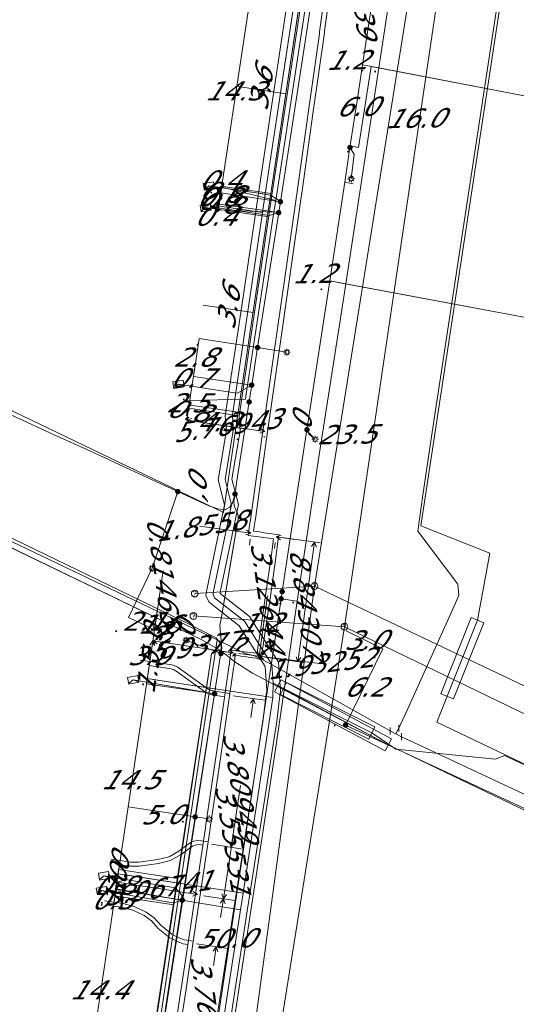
# Model space of a CAD drawing. Header units: metres. Extents: x 124576 to 133557, y 395865 to 402386.
# Tile 133 of 256: x 126470 to 126506, y 399486 to 399558. Entities that reach past the tile are written whole.
import ezdxf
from ezdxf.enums import TextEntityAlignment as Align

# ---------------------------------------------------------------- set-up
doc = ezdxf.new("R2010")
doc.units = ezdxf.units.M
doc.header["$MEASUREMENT"] = 0
for name, color, linetype, lineweight, true_color in [('LG_Datatransport', 3, 'Continuous', 13, 0x00ff00), ('LG_Datatransport_Reggefiber_Operator_BV', 3, 'Continuous', 13, 0x00ff00), ('LG_Datatransport_Ziggo_BV', 3, 'Continuous', 13, 0x00ff00), ('LG_Laag_Spanning_Enexis_Netbeheer_BV', 7, 'Continuous', 13, 0x960000), ('LG_Riool_Vrij_Verval_Gemeente_Tilburg_Ruimtelijke_Uitvoering', 7, 'Continuous', 13, 0xca00a0), ('LG_unet-4_Brabant_Water', 5, 'Continuous', 13, 0x0000ff), ('LG_warmte_Ennatuurlijk_BV', 7, 'Continuous', 13, 0x008080), ('MV_Datatransport_lijn', 3, 'Continuous', 0, 0x00ff00), ('MV_warmte_lijn', 7, 'Continuous', 0, 0x008080)]:
    doc.layers.add(name, color=color, linetype=linetype, lineweight=lineweight, true_color=true_color)
for name, color, linetype, lineweight in [('LG_Laag_Spanning_P_Enexis_Netbeheer_BV', 7, 'Continuous', 0), ('LG_overig_P_Gemeente_Tilburg_Ruimtelijke_Uitvoering', 7, 'Continuous', 0), ('LG_Riool_Vrij_Verval_P_Gemeente_Tilburg_Ruimtelijke_Uitvoering', 7, 'Continuous', 0), ('LG_unet-4_P_Brabant_Water', 7, 'Continuous', 0), ('MV_Datatransport', 7, 'Continuous', 0), ('MV_Laag_Spanning', 7, 'Continuous', 0), ('MV_Laag_Spanning_lijn', 7, 'Continuous', 0), ('MV_Laag_Spanning_pijl', 7, 'Continuous', 0), ('MV_unet-4', 7, 'Continuous', 0), ('MV_warmte', 7, 'Continuous', 0)]:
    doc.layers.add(name, color=color, linetype=linetype, lineweight=lineweight)
doc.styles.add('Klic_Annotatie', font='verdanai.ttf', dxfattribs={"oblique": 20, "height": 1.4})

# ---------------------------------------------------------------- blocks, each defined once
blk = doc.blocks.new('Mof')
at = {"layer": 'LG_Laag_Spanning_P_Enexis_Netbeheer_BV'}
h = blk.add_hatch(color=256, dxfattribs=at)
edge = h.paths.add_edge_path()
edge.add_arc((0, 0), 2, 0, 360)
blk = doc.blocks.new('DeliveryPoint')
at = {"layer": 'LG_Laag_Spanning_P_Enexis_Netbeheer_BV', "flags": 128}
blk.add_lwpolyline([(-3.75, -2.5), (3.75, -2.5), (3.75, 2.5), (-3.75, 2.5), (-3.75, -2.5)], close=True, dxfattribs=at)
blk.add_lwpolyline([(-3.75, 2.5), (-3.75, 2.16), (0, 0), (3.75, 2.16)], dxfattribs=at)
blk = doc.blocks.new('Streetlight')
at = {"layer": 'LG_Laag_Spanning_P_Enexis_Netbeheer_BV'}
for p, q in [((-1.77, 1.77), (-1.06, 1.06)), ((0, 2.5), (0, 1.5)), ((1.77, 1.77), (1.06, 1.06)), ((-1.06, -1.06), (-1.77, -1.77)), ((0, -1.5), (0, -2.5)), ((1.06, -1.06), (1.77, -1.77))]:
    blk.add_line(p, q, dxfattribs=at)
at = {"layer": 'LG_Laag_Spanning_P_Enexis_Netbeheer_BV', "flags": 128}
for points in [[(-2.5, 0), (-1.5, 0)], [(1.5, 0), (2.5, 0)]]:
    blk.add_lwpolyline(points, dxfattribs=at)
at = {"layer": 'LG_Laag_Spanning_P_Enexis_Netbeheer_BV'}
blk.add_circle((0, 0), 1.5, dxfattribs=at)
blk = doc.blocks.new('m_pijl')
at = {"layer": 'MV_Laag_Spanning_pijl'}
blk.add_hatch(color=7, dxfattribs=at).paths.add_polyline_path([(-1, -0.33), (-1, 0), (-1, 0.33), (0, 0)])
at = {"layer": 'MV_Laag_Spanning_pijl', "flags": 128}
blk.add_lwpolyline([(-1, 0), (-1, 0.33), (0, 0), (-1, -0.33), (-1, 0)], close=True, dxfattribs=at)
blk = doc.blocks.new('Afsluiter_2')
at = {"layer": 'LG_unet-4_P_Brabant_Water'}
blk.add_line((0, -2.5), (0, 2.5), dxfattribs=at)
blk.add_solid([(-0.25, 2.5), (0.25, 2.5), (-0.25, -2.5), (0.25, -2.5)], dxfattribs=at)
blk = doc.blocks.new('Onbekend_2')
at = {"layer": 'LG_Riool_Vrij_Verval_P_Gemeente_Tilburg_Ruimtelijke_Uitvoering'}
blk.add_hatch(color=256, dxfattribs=at).paths.add_polyline_path([(-0.25, -1.07, -0.262633), (0.23, 0.15), (0.59, 0.47, 0.379827), (0.7, 1.26), (0.69, 1.26, 0.228508), (-0.03, 1.53), (-0.03, 1.52, 0.459053), (-0.82, 0.79), (-1.29, 0.85, -0.414214), (-0.08, 2, -0.243799), (1.09, 1.52, -0.379827), (0.9, 0.11), (0.54, -0.2, 0.262633), (0.23, -1.08), (-0.17, -1.07)])
blk.add_circle((0, 0), 2.5, dxfattribs=at)
at = {"layer": 'LG_Riool_Vrij_Verval_P_Gemeente_Tilburg_Ruimtelijke_Uitvoering', "extrusion": (0, 0, -1)}
blk.add_solid([(0.34, -2.06), (-0.21, -2.06), (0.34, -1.51), (-0.21, -1.51)], dxfattribs=at)
blk = doc.blocks.new('Onbekend_1')
at = {"layer": 'LG_overig_P_Gemeente_Tilburg_Ruimtelijke_Uitvoering'}
blk.add_hatch(color=256, dxfattribs=at).paths.add_polyline_path([(-0.25, -1.07, -0.262633), (0.23, 0.15), (0.59, 0.47, 0.379827), (0.7, 1.26), (0.69, 1.26, 0.228508), (-0.03, 1.53), (-0.03, 1.52, 0.459053), (-0.82, 0.79), (-1.29, 0.85, -0.414214), (-0.08, 2, -0.243799), (1.09, 1.52, -0.379827), (0.9, 0.11), (0.54, -0.2, 0.262633), (0.23, -1.08), (-0.17, -1.07)])
blk.add_circle((0, 0), 2.5, dxfattribs=at)
at = {"layer": 'LG_overig_P_Gemeente_Tilburg_Ruimtelijke_Uitvoering', "extrusion": (0, 0, -1)}
blk.add_solid([(0.34, -2.06), (-0.21, -2.06), (0.34, -1.51), (-0.21, -1.51)], dxfattribs=at)

msp = doc.modelspace()

# ---------------------------------------------------------------- linework, layer by layer
at = {"layer": 'LG_Datatransport', "flags": 128}
msp.add_lwpolyline([(126497.199, 399505.074), (126489.112, 399509.408), (126488.64, 399508.526), (126496.727, 399504.192), (126497.199, 399505.074)], dxfattribs=at)
at = {"layer": 'LG_Datatransport_Reggefiber_Operator_BV'}
for p, q in [((126487.458, 399545.03), (126489.648, 399559.567)), ((126487.953, 399544.956), (126490.14, 399559.473)), ((126488.447, 399544.883), (126490.631, 399559.379)), ((126484.826, 399545.43), (126487.953, 399544.956)), ((126487.261, 399543.688), (126487.458, 399545.03)), ((126487.756, 399543.615), (126487.953, 399544.956)), ((126488.25, 399543.542), (126488.447, 399544.883)), ((126484.623, 399544.089), (126487.756, 399543.615)), ((126486.166, 399536.283), (126487.261, 399543.688)), ((126487.155, 399536.136), (126488.25, 399543.542)), ((126485.031, 399528.737), (126486.166, 399536.283)), ((126486.036, 399528.699), (126487.155, 399536.136)), ((126482.381, 399529.286), (126485.565, 399528.804)), ((126485.031, 399528.737), (126485.109, 399527.675)), ((126486.036, 399528.699), (126486.114, 399527.629)), ((126484.501, 399524.044), (126485.109, 399527.675)), ((126485.522, 399524.09), (126486.114, 399527.629)), ((126484.501, 399524.044), (126484.979, 399522.209)), ((126485.522, 399524.09), (126486.006, 399522.235)), ((126483.682, 399515.991), (126484.979, 399522.209)), ((126484.667, 399515.815), (126486.006, 399522.235)), ((126483.618, 399515.562), (126483.682, 399515.991)), ((126483.618, 399515.562), (126483.845, 399515.087)), ((126484.646, 399515.729), (126486.806, 399514.037)), ((126484.646, 399515.729), (126484.652, 399515.717)), ((126484.652, 399515.717), (126484.667, 399515.815)), ((126483.845, 399515.087), (126486.054, 399513.356)), ((126486.054, 399513.356), (126487.951, 399510.367)), ((126486.806, 399514.037), (126488.933, 399510.686)), ((126500.797, 399508.381), (126503.016, 399513.955)), ((126500.797, 399508.381), (126503.016, 399513.955)), ((126501.726, 399508.011), (126503.946, 399513.585)), ((126501.726, 399508.011), (126503.946, 399513.585)), ((126503.016, 399513.955), (126503.946, 399513.585)), ((126503.016, 399513.955), (126503.946, 399513.585)), ((126488.933, 399510.686), (126489.065, 399508.579)), ((126487.951, 399510.367), (126488.061, 399508.609)), ((126479.721, 399509.434), (126488.504, 399508.111)), ((126489.064, 399508.321), (126489.513, 399509.214)), ((126489.513, 399509.214), (126495.987, 399505.961)), ((126488.008, 399508.172), (126488.061, 399508.609)), ((126489, 399508.05), (126489.065, 399508.579)), ((126489.064, 399508.321), (126495.537, 399505.067)), ((126500.797, 399508.381), (126501.726, 399508.011)), ((126500.797, 399508.381), (126501.726, 399508.011)), ((126486.336, 399493.789), (126488.504, 399508.111)), ((126487.804, 399506.504), (126488.008, 399508.172)), ((126488.794, 399506.366), (126489, 399508.05)), ((126485.842, 399493.866), (126487.804, 399506.504)), ((126486.83, 399493.713), (126488.794, 399506.366)), ((126495.537, 399505.067), (126495.987, 399505.961)), ((126477.558, 399495.152), (126486.336, 399493.789)), ((126477.384, 399494), (126486.144, 399492.556)), ((126485.65, 399492.633), (126485.842, 399493.866)), ((126486.144, 399492.556), (126486.336, 399493.789)), ((126486.638, 399492.48), (126486.83, 399493.713)), ((126481.502, 399465.916), (126485.65, 399492.633)), ((126481.996, 399465.84), (126486.144, 399492.556)), ((126482.49, 399465.763), (126486.638, 399492.48))]:
    msp.add_line(p, q, dxfattribs=at)
at = {"layer": 'LG_Datatransport_Reggefiber_Operator_BV', "flags": 128}
for points in [[(126514.491, 399499.619), (126500.512, 399506.313), (126503.481, 399513.77), (126504.402, 399518.684), (126499.333, 399520.686), (126505.194, 399559.126), (126513.903, 399618.07)], [(126514.491, 399499.619), (126500.512, 399506.313), (126503.481, 399513.77), (126504.402, 399518.684), (126499.333, 399520.686), (126505.194, 399559.126), (126513.903, 399618.07)], [(126490.14, 399559.473), (126487.953, 399544.956), (126487.756, 399543.615), (126486.66, 399536.209), (126485.565, 399528.804), (126485.611, 399527.652), (126485.011, 399524.067), (126485.493, 399522.222), (126484.174, 399515.903), (126484.135, 399515.639), (126484.245, 399515.407), (126486.43, 399513.697), (126488.442, 399510.527), (126488.543, 399509.147), (126489.288, 399508.768), (126495.762, 399505.514), (126497.502, 399504.328), (126504.805, 399503.596), (126505.466, 399503.855), (126519.08, 399497.513), (126530.849, 399491.775)], [(126485.565, 399528.804), (126486.66, 399536.209), (126487.756, 399543.615)], [(126488.504, 399508.111), (126488.543, 399509.147), (126488.442, 399510.527), (126486.43, 399513.697), (126484.245, 399515.407), (126484.135, 399515.639), (126484.174, 399515.903), (126485.493, 399522.222), (126485.011, 399524.067), (126485.611, 399527.652), (126485.565, 399528.804)]]:
    msp.add_lwpolyline(points, dxfattribs=at)
at = {"layer": 'LG_Datatransport_Ziggo_BV'}
for p, q in [((126488.37, 399545.002), (126490.533, 399559.44)), ((126484.716, 399545.549), (126488.37, 399545.002)), ((126488.133, 399543.419), (126488.37, 399545.002)), ((126484.479, 399543.966), (126488.133, 399543.419)), ((126485.985, 399528.991), (126488.133, 399543.419)), ((126482.315, 399529.527), (126485.985, 399528.991)), ((126454.044, 399526.479), (126483.325, 399512.319)), ((126483.325, 399512.319), (126484.767, 399511.511)), ((126483.917, 399510.612), (126483.602, 399508.479)), ((126479.256, 399509.12), (126483.602, 399508.479)), ((126483.602, 399508.479), (126481.554, 399494.851)), ((126488.876, 399508.967), (126496.963, 399504.633)), ((126477.215, 399495.506), (126481.554, 399494.851)), ((126481.554, 399494.851), (126481.265, 399492.938)), ((126476.928, 399493.593), (126481.265, 399492.938)), ((126481.265, 399492.938), (126479.117, 399478.873))]:
    msp.add_line(p, q, dxfattribs=at)
at = {"layer": 'LG_Datatransport_Ziggo_BV', "flags": 128}
for points in [[(126492.737, 399585.605), (126494.386, 399585.358), (126493.636, 399580.316), (126492.89, 399575.272), (126492.144, 399570.223), (126490.533, 399559.44), (126488.37, 399545.002), (126488.133, 399543.419), (126485.985, 399528.991), (126484.913, 399521.65), (126453.578, 399536.709), (126452.065, 399537.439), (126437.354, 399544.539), (126435.846, 399545.267), (126410.998, 399557.26), (126410.023, 399557.634), (126410.442, 399557.145), (126410.616, 399556.674), (126410.624, 399556.254), (126407.869, 399549.64), (126407.889, 399549.2), (126408.142, 399548.73), (126409.057, 399548.197), (126408.866, 399547.77)], [(126491.981, 399580.561), (126493.636, 399580.316), (126492.89, 399575.272), (126492.144, 399570.223), (126490.533, 399559.44), (126488.37, 399545.002), (126488.133, 399543.419), (126485.985, 399528.991), (126484.913, 399521.65), (126453.578, 399536.709), (126452.065, 399537.439), (126437.354, 399544.539), (126435.846, 399545.267), (126410.998, 399557.26), (126410.023, 399557.634), (126410.442, 399557.145), (126410.616, 399556.674), (126410.624, 399556.254), (126407.869, 399549.64), (126407.889, 399549.2), (126408.142, 399548.73), (126409.057, 399548.197), (126408.866, 399547.77)], [(126491.225, 399575.518), (126492.89, 399575.272), (126492.144, 399570.223), (126490.533, 399559.44), (126488.37, 399545.002), (126488.133, 399543.419), (126485.985, 399528.991), (126484.913, 399521.65), (126453.578, 399536.709), (126452.065, 399537.439), (126437.354, 399544.539), (126435.846, 399545.267), (126410.998, 399557.26), (126410.023, 399557.634), (126410.442, 399557.145), (126410.616, 399556.674), (126410.624, 399556.254), (126407.869, 399549.64), (126407.889, 399549.2), (126408.142, 399548.73), (126409.057, 399548.197), (126408.866, 399547.77)], [(126490.468, 399570.471), (126492.144, 399570.223), (126490.533, 399559.44), (126488.37, 399545.002), (126488.133, 399543.419), (126485.985, 399528.991), (126484.913, 399521.65), (126453.578, 399536.709), (126452.065, 399537.439), (126437.354, 399544.539), (126435.846, 399545.267), (126410.998, 399557.26), (126410.023, 399557.634), (126410.442, 399557.145), (126410.616, 399556.674), (126410.624, 399556.254), (126407.869, 399549.64), (126407.889, 399549.2), (126408.142, 399548.73), (126409.057, 399548.197), (126408.866, 399547.77)], [(126486.88, 399559.987), (126490.533, 399559.44), (126488.37, 399545.002), (126488.133, 399543.419), (126485.985, 399528.991), (126484.913, 399521.65), (126453.578, 399536.709), (126452.065, 399537.439), (126437.354, 399544.539), (126435.846, 399545.267), (126410.998, 399557.26), (126410.023, 399557.634), (126410.442, 399557.145), (126410.616, 399556.674), (126410.624, 399556.254), (126407.869, 399549.64), (126407.889, 399549.2), (126408.142, 399548.73), (126409.057, 399548.197), (126408.866, 399547.77)], [(126406.038, 399559.409), (126410.023, 399557.634), (126410.442, 399557.145), (126410.616, 399556.674), (126410.624, 399556.254), (126407.869, 399549.64), (126407.889, 399549.2), (126408.142, 399548.73), (126409.057, 399548.197), (126483.325, 399512.319), (126484.767, 399511.511), (126485.732, 399510.725), (126487.027, 399509.895), (126496.963, 399504.633), (126530.234, 399488.68)], [(126530.234, 399488.68), (126496.963, 399504.633), (126487.027, 399509.895), (126485.732, 399510.725), (126484.767, 399511.511), (126483.325, 399512.319), (126454.044, 399526.479), (126452.528, 399527.206), (126436.693, 399534.877), (126435.19, 399535.601), (126409.057, 399548.197), (126408.142, 399548.73), (126407.889, 399549.2), (126407.869, 399549.64), (126410.624, 399556.254), (126410.616, 399556.674), (126410.442, 399557.145), (126410.023, 399557.634), (126406.038, 399559.409)], [(126490.533, 399559.44), (126488.37, 399545.002), (126488.133, 399543.419), (126485.985, 399528.991), (126484.913, 399521.65), (126453.578, 399536.709), (126452.065, 399537.439), (126437.354, 399544.539), (126435.846, 399545.267), (126410.998, 399557.26), (126410.023, 399557.634), (126410.442, 399557.145), (126410.616, 399556.674), (126410.624, 399556.254), (126407.869, 399549.64), (126407.889, 399549.2), (126408.142, 399548.73), (126409.057, 399548.197), (126408.866, 399547.77)], [(126490.533, 399559.44), (126488.37, 399545.002), (126488.133, 399543.419), (126485.985, 399528.991), (126484.913, 399521.65), (126453.578, 399536.709), (126452.065, 399537.439), (126437.354, 399544.539), (126435.846, 399545.267), (126410.998, 399557.26), (126410.023, 399557.634), (126410.442, 399557.145), (126410.616, 399556.674), (126410.624, 399556.254), (126407.869, 399549.64), (126407.889, 399549.2), (126408.142, 399548.73), (126409.057, 399548.197), (126408.866, 399547.77)], [(126484.479, 399543.966), (126488.133, 399543.419), (126485.985, 399528.991), (126484.913, 399521.65), (126453.578, 399536.709), (126452.065, 399537.439), (126437.354, 399544.539), (126435.846, 399545.267), (126410.998, 399557.26), (126410.023, 399557.634), (126410.442, 399557.145), (126410.616, 399556.674), (126410.624, 399556.254), (126407.869, 399549.64), (126407.889, 399549.2), (126408.142, 399548.73), (126409.057, 399548.197), (126408.866, 399547.77)], [(126482.315, 399529.527), (126485.985, 399528.991), (126484.913, 399521.65), (126453.578, 399536.709), (126452.065, 399537.439), (126437.354, 399544.539), (126435.846, 399545.267), (126410.998, 399557.26), (126410.023, 399557.634), (126410.442, 399557.145), (126410.616, 399556.674), (126410.624, 399556.254), (126407.869, 399549.64), (126407.889, 399549.2), (126408.142, 399548.73), (126409.057, 399548.197), (126408.866, 399547.77)], [(126484.716, 399545.549), (126488.37, 399545.002), (126488.133, 399543.419), (126485.985, 399528.991), (126484.913, 399521.65), (126453.578, 399536.709), (126452.065, 399537.439), (126437.354, 399544.539), (126435.846, 399545.267), (126410.998, 399557.26), (126410.023, 399557.634), (126410.442, 399557.145), (126410.616, 399556.674), (126410.624, 399556.254), (126407.869, 399549.64), (126407.889, 399549.2), (126408.142, 399548.73), (126409.057, 399548.197), (126408.866, 399547.77)], [(126408.866, 399547.77), (126409.057, 399548.197), (126483.325, 399512.319), (126484.767, 399511.511), (126485.732, 399510.725), (126487.027, 399509.895), (126496.963, 399504.633), (126530.234, 399488.68)], [(126530.234, 399488.68), (126496.963, 399504.633), (126487.027, 399509.895), (126485.732, 399510.725), (126484.767, 399511.511), (126483.325, 399512.319), (126454.044, 399526.479), (126452.528, 399527.206), (126436.693, 399534.877), (126435.19, 399535.601), (126409.057, 399548.197), (126408.866, 399547.77)], [(126485.985, 399528.991), (126484.913, 399521.65), (126453.578, 399536.709)], [(126335.492, 399448.416), (126335.558, 399448.881), (126352.423, 399446.564), (126384.056, 399441.768), (126418.839, 399436.733), (126470.925, 399428.857), (126473.989, 399444.975), (126477.409, 399467.92), (126483.917, 399510.612), (126484.026, 399511.294), (126484.136, 399511.439), (126484.466, 399511.554), (126484.767, 399511.511), (126485.732, 399510.725), (126487.027, 399509.895), (126496.963, 399504.633), (126530.234, 399488.68)], [(126430.308, 399434.548), (126430.375, 399434.994), (126470.925, 399428.857), (126473.989, 399444.975), (126477.409, 399467.92), (126483.917, 399510.612), (126484.026, 399511.294), (126484.136, 399511.439), (126484.466, 399511.554), (126484.767, 399511.511), (126485.732, 399510.725), (126487.027, 399509.895), (126496.963, 399504.633), (126530.234, 399488.68)], [(126467.652, 399429.329), (126470.925, 399428.857), (126473.989, 399444.975), (126474.216, 399446.51), (126475.581, 399455.669), (126475.815, 399457.237), (126477.174, 399466.338), (126477.409, 399467.92), (126479.117, 399478.873), (126481.265, 399492.938), (126481.554, 399494.851), (126483.602, 399508.479), (126483.917, 399510.612), (126484.026, 399511.294), (126484.136, 399511.439), (126484.466, 399511.554), (126484.767, 399511.511), (126485.732, 399510.725), (126487.027, 399509.895), (126496.963, 399504.633), (126530.234, 399488.68)], [(126530.234, 399488.68), (126496.963, 399504.633), (126487.027, 399509.895), (126485.732, 399510.725), (126484.767, 399511.511), (126484.466, 399511.554), (126484.136, 399511.439), (126484.026, 399511.294), (126483.917, 399510.612), (126483.602, 399508.479), (126481.554, 399494.851), (126481.265, 399492.938), (126479.117, 399478.873), (126477.409, 399467.92), (126477.174, 399466.338), (126475.815, 399457.237), (126475.581, 399455.669), (126474.216, 399446.51), (126473.989, 399444.975), (126470.925, 399428.857), (126467.652, 399429.329)], [(126484.767, 399511.511), (126484.466, 399511.554), (126484.136, 399511.439), (126484.026, 399511.294), (126483.917, 399510.612)], [(126530.234, 399488.68), (126496.963, 399504.633), (126487.027, 399509.895), (126485.732, 399510.725), (126484.767, 399511.511)], [(126430.308, 399434.548), (126430.375, 399434.994), (126432.052, 399434.74), (126437.253, 399433.951), (126437.613, 399433.896), (126439.226, 399433.653), (126451.808, 399431.754), (126453.385, 399431.488), (126467.652, 399429.329), (126470.925, 399428.857), (126473.989, 399444.975), (126474.216, 399446.51), (126475.581, 399455.669), (126475.815, 399457.237), (126477.174, 399466.338), (126477.409, 399467.92), (126479.117, 399478.873), (126481.265, 399492.938), (126481.554, 399494.851), (126483.602, 399508.479), (126479.256, 399509.12)], [(126477.215, 399495.506), (126481.554, 399494.851), (126481.265, 399492.938), (126479.117, 399478.873), (126477.409, 399467.92), (126477.174, 399466.338), (126475.815, 399457.237), (126475.581, 399455.669), (126474.216, 399446.51), (126473.989, 399444.975), (126470.925, 399428.857), (126467.652, 399429.329), (126453.385, 399431.488), (126451.808, 399431.754), (126439.226, 399433.653), (126437.613, 399433.896), (126437.253, 399433.951), (126432.052, 399434.74), (126430.375, 399434.994), (126430.308, 399434.548)], [(126476.928, 399493.593), (126481.265, 399492.938), (126479.117, 399478.873), (126477.409, 399467.92), (126477.174, 399466.338), (126475.815, 399457.237), (126475.581, 399455.669), (126474.216, 399446.51), (126473.989, 399444.975), (126470.925, 399428.857), (126467.652, 399429.329), (126453.385, 399431.488), (126451.808, 399431.754), (126439.226, 399433.653), (126437.613, 399433.896), (126437.253, 399433.951), (126432.052, 399434.74), (126430.375, 399434.994), (126430.308, 399434.548)]]:
    msp.add_lwpolyline(points, dxfattribs=at)
at = {"layer": 'LG_Laag_Spanning_Enexis_Netbeheer_BV'}
for p, q in [((126487.399, 399533.725), (126489.541, 399533.39)), ((126481.557, 399523.183), (126479.683, 399517.566)), ((126485.973, 399521.184), (126484.721, 399513.859)), ((126483.902, 399480.721), (126489.115, 399515.332)), ((126483.902, 399480.721), (126489.115, 399515.332)), ((126484.713, 399511.324), (126482.165, 399512.308)), ((126482.828, 399499.369), (126483.859, 399499.216))]:
    msp.add_line(p, q, dxfattribs=at)
at = {"layer": 'LG_Laag_Spanning_Enexis_Netbeheer_BV', "flags": 128}
for points in [[(126505.117, 399620.323), (126505.057, 399619.928), (126502.806, 399605.154), (126498.33, 399575.776), (126495.077, 399554.43), (126494.675, 399551.783), (126494.156, 399548.37), (126493.769, 399545.829), (126492.671, 399538.607), (126491.006, 399527.711), (126490.009, 399521.187), (126489.196, 399515.86), (126489.115, 399515.332)], [(126505.117, 399620.323), (126505.057, 399619.928), (126502.806, 399605.154), (126498.33, 399575.776), (126495.077, 399554.43), (126494.675, 399551.783), (126494.156, 399548.37), (126493.769, 399545.829), (126492.671, 399538.607), (126491.006, 399527.711), (126490.009, 399521.187), (126489.196, 399515.86), (126489.115, 399515.332)], [(126496.268, 399591.237), (126496.265, 399591.214), (126495.454, 399585.936), (126494.812, 399581.759), (126494.688, 399580.955), (126494.573, 399580.204), (126493.783, 399575.064), (126493.293, 399571.872), (126493.008, 399570.023), (126491.515, 399560.333), (126491.298, 399558.928), (126491.21, 399558.356), (126489.063, 399544.404), (126488.94, 399543.603), (126488.778, 399542.548), (126487.399, 399533.725), (126486.97, 399530.98), (126486.856, 399530.252), (126486.777, 399529.742), (126485.862, 399523.825), (126485.748, 399523.001)], [(126496.268, 399591.237), (126496.265, 399591.214), (126495.454, 399585.936), (126494.812, 399581.759), (126494.688, 399580.955), (126494.573, 399580.204), (126493.783, 399575.064), (126493.293, 399571.872), (126493.008, 399570.023), (126491.515, 399560.333), (126491.298, 399558.928), (126491.21, 399558.356), (126489.063, 399544.404), (126488.94, 399543.603), (126488.778, 399542.548), (126487.399, 399533.725), (126486.97, 399530.98), (126486.856, 399530.252), (126486.777, 399529.742)], [(126491.21, 399558.356), (126489.063, 399544.404), (126488.94, 399543.603), (126488.778, 399542.548), (126487.399, 399533.725), (126486.97, 399530.98), (126486.856, 399530.252), (126486.777, 399529.742)], [(126494.156, 399548.37), (126494.458, 399547.89), (126494.24, 399546.08)], [(126414.931, 399546.129), (126417.647, 399544.803), (126421.858, 399542.747), (126427.685, 399539.965), (126435.192, 399536.309), (126435.25, 399536.281), (126436.884, 399535.485), (126436.967, 399535.445), (126452.953, 399527.721), (126453.065, 399527.667), (126453.251, 399527.577), (126453.283, 399527.562), (126470.368, 399519.307), (126481.913, 399513.729), (126483.972, 399512.678), (126484.362, 399512.479), (126484.719, 399511.991), (126484.713, 399511.324)], [(126489.063, 399544.404), (126489.044, 399544.433), (126488.339, 399544.882), (126487.432, 399545.017), (126483.834, 399545.556)], [(126488.94, 399543.603), (126488.052, 399543.32), (126487.931, 399543.338), (126483.594, 399543.974)], [(126485.748, 399523.001), (126485.554, 399522.371), (126485.362, 399522.052), (126485.038, 399521.881), (126485.031, 399521.88), (126484.647, 399521.885), (126484.491, 399521.919), (126483.825, 399522.141), (126481.557, 399523.183), (126480.573, 399523.636), (126478.051, 399524.799), (126475.425, 399526.011), (126472.241, 399527.462), (126468.226, 399529.325), (126464.581, 399531.013), (126463.173, 399531.665), (126461.083, 399532.617)], [(126486.97, 399530.98), (126485.932, 399530.39), (126485.71, 399530.423), (126481.607, 399531.037)], [(126485.748, 399523.001), (126485.554, 399522.371), (126485.362, 399522.052), (126485.038, 399521.881), (126485.031, 399521.88), (126484.647, 399521.885), (126484.491, 399521.919), (126483.825, 399522.141), (126481.557, 399523.183), (126480.573, 399523.636), (126478.051, 399524.799), (126475.425, 399526.011), (126472.241, 399527.462), (126468.226, 399529.325)], [(126486.777, 399529.742), (126485.862, 399523.825), (126485.748, 399523.001)], [(126453.283, 399527.562), (126470.368, 399519.307), (126481.913, 399513.729), (126483.972, 399512.678), (126484.362, 399512.479), (126484.719, 399511.991), (126484.713, 399511.324), (126484.663, 399511.054), (126484.291, 399508.687), (126484.244, 399508.385), (126482.828, 399499.369), (126482.73, 399498.743), (126481.93, 399493.57), (126481.884, 399493.27), (126480.046, 399481.38)], [(126491.006, 399527.711), (126491.02, 399527.59), (126491.574, 399527.02), (126491.604, 399527.015)], [(126485.748, 399523.001), (126485.657, 399522.493), (126485.675, 399522.133), (126485.835, 399521.809), (126485.85, 399521.789), (126485.973, 399521.419), (126485.973, 399521.184), (126484.721, 399513.859), (126484.639, 399513.369), (126484.706, 399512.546), (126484.776, 399511.725), (126484.713, 399511.324), (126484.663, 399511.054), (126484.291, 399508.687), (126484.244, 399508.385), (126482.828, 399499.369), (126482.73, 399498.743), (126481.93, 399493.57), (126481.884, 399493.27), (126480.046, 399481.38)], [(126485.748, 399523.001), (126485.657, 399522.493), (126485.675, 399522.133), (126485.835, 399521.809), (126485.85, 399521.789), (126485.973, 399521.419), (126485.973, 399521.184)], [(126484.721, 399513.859), (126485.416, 399517.923), (126485.973, 399521.184)], [(126484.721, 399513.859), (126485.416, 399517.923), (126485.973, 399521.184)], [(126484.721, 399513.859), (126484.639, 399513.369), (126484.706, 399512.546), (126484.776, 399511.725), (126484.713, 399511.324)], [(126484.713, 399511.324), (126484.663, 399511.054), (126484.291, 399508.687), (126484.244, 399508.385), (126482.828, 399499.369), (126482.73, 399498.743), (126481.93, 399493.57), (126481.884, 399493.27), (126480.046, 399481.38)], [(126473.788, 399440.463), (126484.663, 399511.054), (126484.291, 399508.687), (126484.244, 399508.385), (126482.828, 399499.369), (126482.73, 399498.743), (126481.93, 399493.57), (126481.884, 399493.27), (126480.046, 399481.38)], [(126473.788, 399440.463), (126484.663, 399511.054), (126484.291, 399508.687), (126484.244, 399508.385), (126482.828, 399499.369), (126482.73, 399498.743), (126481.93, 399493.57), (126481.884, 399493.27), (126480.046, 399481.38)], [(126473.788, 399440.463), (126484.663, 399511.054), (126484.291, 399508.687), (126484.244, 399508.385), (126482.828, 399499.369), (126482.73, 399498.743), (126481.93, 399493.57), (126481.884, 399493.27), (126480.046, 399481.38)], [(126484.244, 399508.385), (126479.282, 399509.233), (126478.296, 399509.401)], [(126530.245, 399488.733), (126516.578, 399495.438), (126515.405, 399496), (126506.552, 399500.142), (126493.834, 399506.094)], [(126530.245, 399488.733), (126516.578, 399495.438), (126515.405, 399496), (126506.552, 399500.142), (126493.834, 399506.094)], [(126481.884, 399493.27), (126481.864, 399493.634), (126481.389, 399494.166), (126477.15, 399494.89), (126476.164, 399495.058)], [(126481.884, 399493.27), (126481.241, 399493.076), (126481.047, 399493.109), (126476.988, 399493.802), (126476.002, 399493.971)]]:
    msp.add_lwpolyline(points, dxfattribs=at)
at = {"layer": 'LG_Riool_Vrij_Verval_Gemeente_Tilburg_Ruimtelijke_Uitvoering'}
for p, q in [((126491.56, 399516.27), (126502.41, 399583.95)), ((126504.05, 399582.83), (126493.75, 399513.29)), ((126482.8, 399515.72), (126491.56, 399516.27)), ((126491.56, 399516.27), (126483.18, 399454.46)), ((126491.56, 399516.27), (126531.896, 399497.04)), ((126482.7, 399514.08), (126493.75, 399513.29)), ((126484.22, 399453.38), (126493.75, 399513.29)), ((126518.62, 399501.23), (126493.75, 399513.29))]:
    msp.add_line(p, q, dxfattribs=at)
at = {"layer": 'LG_unet-4_Brabant_Water'}
for p, q in [((126484.77, 399545.48), (126488.72, 399544.48)), ((126484.52, 399543.8), (126488.59, 399543.64)), ((126482.44, 399529.84), (126486.5, 399529.96)), ((126488.5, 399510.48), (126488.2, 399510.65)), ((126497.09, 399505.66), (126488.5, 399510.48)), ((126479.32, 399509.49), (126483.91, 399508.8)), ((126497.09, 399505.66), (126497.52, 399505.45)), ((126497.73, 399505.86), (126497.52, 399505.45)), ((126497.52, 399505.45), (126497.92, 399505.24)), ((126477.2, 399495.21), (126481.76, 399494.5)), ((126477.03, 399494.06), (126481.59, 399493.31))]:
    msp.add_line(p, q, dxfattribs=at)
at = {"layer": 'LG_unet-4_Brabant_Water', "flags": 128}
for points in [[(126486.5, 399529.96), (126486.53, 399530.17), (126488.59, 399543.64), (126488.72, 399544.48), (126490.94, 399559), (126492.65, 399570.13), (126493.42, 399575.19), (126494.21, 399580.29), (126495.02, 399585.61), (126495.25, 399587.11), (126496.01, 399592.1), (126497.25, 399600.17), (126497.95, 399604.73), (126501.07, 399606.55), (126502.68, 399606.29)], [(126502.68, 399606.29), (126502.51, 399605.17), (126503.39, 399603.7), (126510.49, 399602.62), (126511.37, 399601.15), (126500.16, 399527.54), (126499.49, 399522.92), (126499.11, 399520.29), (126502.05, 399516.41), (126502.13, 399515.6), (126501.87, 399515.02), (126498.34, 399507.17), (126497.89, 399506.18), (126497.73, 399505.86)], [(126400.13, 399552.41), (126400.74, 399552.31), (126434.73, 399536.07), (126435.63, 399535.65), (126435.1, 399535.9), (126435.9, 399535.52), (126451.92, 399527.86), (126452.48, 399527.6), (126452.72, 399527.48), (126453.19, 399527.26), (126484.43, 399512.33)], [(126484.43, 399512.33), (126483.91, 399508.8), (126481.76, 399494.5), (126481.59, 399493.31), (126479.46, 399479.1), (126477.77, 399467.8), (126477.57, 399466.49), (126476.22, 399457.5), (126475.95, 399455.68), (126474.59, 399446.6), (126473.92, 399442.15), (126473.89, 399441.89)], [(126484.43, 399512.33), (126486.49, 399511.33), (126487.16, 399511.16), (126487.67, 399510.91), (126488.2, 399510.65)], [(126530.493, 399489.982), (126499.2, 399504.65), (126497.92, 399505.24)]]:
    msp.add_lwpolyline(points, dxfattribs=at)
at = {"layer": 'LG_warmte_Ennatuurlijk_BV'}
for p, q in [((126478.813, 399510.839), (126479.505, 399510.736)), ((126479.55, 399511.032), (126479.461, 399510.439)), ((126476.647, 399496.269), (126477.339, 399496.165)), ((126477.384, 399496.462), (126477.295, 399495.868)), ((126476.196, 399493.232), (126476.888, 399493.128)), ((126476.932, 399493.425), (126476.843, 399492.832))]:
    msp.add_line(p, q, dxfattribs=at)
at = {"layer": 'LG_warmte_Ennatuurlijk_BV', "flags": 128}
for points in [[(126480.907, 399480.771), (126481.787, 399486.657), (126481.788, 399486.66), (126481.806, 399486.778), (126482.68, 399492.589), (126483.583, 399498.568), (126483.589, 399498.604), (126483.619, 399498.812), (126484.458, 399504.555), (126485.325, 399510.49), (126485.33, 399510.529), (126485.348, 399510.687), (126485.455, 399511.577), (126486.387, 399511.463), (126486.415, 399511.461), (126487.364, 399511.343), (126487.396, 399511.581), (126487.409, 399511.669), (126487.417, 399511.723), (126487.47, 399512.122), (126487.474, 399512.151), (126487.499, 399512.323), (126488.009, 399515.749), (126488.436, 399518.755), (126488.461, 399518.934), (126488.466, 399518.966), (126488.56, 399519.725), (126488.226, 399519.769), (126487.839, 399519.826), (126487.814, 399519.83), (126487.674, 399519.85), (126487.49, 399519.878), (126486.709, 399519.979), (126486.808, 399520.673), (126486.856, 399520.999), (126486.873, 399521.117), (126487.703, 399527.089), (126488.534, 399532.906), (126488.554, 399533.045), (126488.56, 399533.088), (126489.42, 399538.992), (126490.253, 399544.811), (126490.272, 399544.947), (126490.274, 399544.96), (126491.102, 399550.88), (126491.917, 399556.702), (126491.934, 399556.824), (126491.937, 399556.845), (126492.758, 399562.779)], [(126481.253, 399480.72), (126482.114, 399486.475), (126482.134, 399486.605), (126482.135, 399486.612), (126483.026, 399492.536), (126483.903, 399498.338), (126483.935, 399498.553), (126483.936, 399498.557), (126484.805, 399504.504), (126485.644, 399510.247), (126485.673, 399510.444), (126485.675, 399510.463), (126485.75, 399511.189), (126486.067, 399511.148), (126486.176, 399511.133), (126486.477, 399511.099), (126486.705, 399511.064), (126487.681, 399510.95), (126487.764, 399511.679), (126487.796, 399511.922), (126487.818, 399512.086), (126487.82, 399512.103), (126488.356, 399515.698), (126488.81, 399518.898), (126488.813, 399518.92), (126488.837, 399519.113), (126488.913, 399519.733), (126488.966, 399520.025), (126488.275, 399520.116), (126488.056, 399520.148), (126487.889, 399520.172), (126487.88, 399520.174), (126487.538, 399520.224), (126487.106, 399520.28), (126487.155, 399520.623), (126487.217, 399521.054), (126487.219, 399521.068), (126487.237, 399521.195), (126488.049, 399527.04), (126488.897, 399532.97), (126488.9, 399532.995), (126488.92, 399533.129), (126489.766, 399538.942), (126490.619, 399544.897), (126490.619, 399544.902), (126490.638, 399545.036), (126491.448, 399550.831), (126492.28, 399556.775), (126492.281, 399556.777), (126492.297, 399556.896), (126493.104, 399562.732)], [(126485.375, 399508.408), (126484.127, 399508.593), (126484.01, 399508.618), (126483.926, 399508.646), (126483.848, 399508.682), (126483.782, 399508.72), (126481.576, 399510.301), (126481.505, 399510.347), (126481.415, 399510.396), (126481.343, 399510.429), (126481.29, 399510.449), (126481.194, 399510.478), (126481.12, 399510.495), (126479.505, 399510.736)], [(126484.985, 399508.162), (126484.074, 399508.297), (126483.931, 399508.328), (126483.815, 399508.367), (126483.71, 399508.415), (126483.619, 399508.468), (126481.405, 399510.053), (126481.35, 399510.09), (126481.282, 399510.127), (126481.228, 399510.151), (126481.193, 399510.165), (126481.117, 399510.188), (126481.066, 399510.199), (126479.461, 399510.439)], [(126483.784, 399497.55), (126483.3, 399497.623), (126483.007, 399497.639), (126482.731, 399497.59), (126482.497, 399497.486), (126482.211, 399497.302), (126481.637, 399496.856), (126480.914, 399496.452), (126480.093, 399496.239), (126478.699, 399496.061), (126478.04, 399496.061), (126477.339, 399496.165)], [(126483.393, 399497.305), (126483.27, 399497.324), (126483.025, 399497.337), (126482.82, 399497.301), (126482.64, 399497.221), (126482.384, 399497.057), (126481.803, 399496.605), (126481.026, 399496.172), (126480.15, 399495.944), (126478.719, 399495.761), (126478.018, 399495.761), (126477.295, 399495.868)], [(126482.295, 399490.028), (126481.941, 399490.081), (126481.589, 399490.213), (126480.983, 399490.512), (126480.126, 399491.192), (126479.631, 399491.748), (126479.088, 399492.145), (126478.27, 399492.529), (126477.407, 399492.748), (126476.844, 399492.832)], [(126482.684, 399490.273), (126482.017, 399490.373), (126481.708, 399490.488), (126481.145, 399490.767), (126480.332, 399491.411), (126479.834, 399491.971), (126479.242, 399492.404), (126478.372, 399492.813), (126477.466, 399493.043), (126476.888, 399493.128)]]:
    msp.add_lwpolyline(points, dxfattribs=at)
at = {"layer": 'MV_Datatransport_lijn'}
for p, q in [((126485.812, 399552.86), (126489.465, 399552.313)), ((126484.598, 399544.758), (126484.716, 399545.549)), ((126484.598, 399544.758), (126484.479, 399543.966)), ((126483.411, 399536.839), (126487.066, 399536.292)), ((126482.196, 399528.736), (126482.315, 399529.527)), ((126479.478, 399510.603), (126479.256, 399509.12)), ((126477.066, 399494.517), (126477.215, 399495.506)), ((126477.076, 399494.582), (126476.928, 399493.593))]:
    msp.add_line(p, q, dxfattribs=at)
at = {"layer": 'MV_Laag_Spanning_lijn'}
for p, q in [((126495.7, 399554.311), (126523.734, 399548.937)), ((126523.734, 399548.937), (126495.7, 399554.311)), ((126523.734, 399548.937), (126496.256, 399554.204)), ((126494.792, 399548.38), (126494.175, 399548.495)), ((126494.384, 399545.714), (126493.769, 399545.829)), ((126484.71, 399545.061), (126489.063, 399544.404)), ((126484.593, 399544.23), (126488.94, 399543.603)), ((126493.28, 399538.493), (126521.681, 399533.169)), ((126520.809, 399533.332), (126493.85, 399538.386)), ((126483.114, 399534.386), (126487.399, 399533.725)), ((126482.703, 399531.616), (126486.97, 399530.98)), ((126477.957, 399513.969), (126479.683, 399517.566)), ((126481.884, 399493.27), (126477.032, 399494.098))]:
    msp.add_line(p, q, dxfattribs=at)
at = {"layer": 'MV_Laag_Spanning_pijl'}
for p, q in [((126486.878, 399559.559), (126484.764, 399545.417)), ((126495.7, 399554.311), (126494.792, 399548.38)), ((126496.256, 399554.204), (126495.077, 399554.43)), ((126484.764, 399545.417), (126484.71, 399545.061)), ((126484.713, 399545.061), (126484.593, 399544.23)), ((126484.593, 399544.23), (126484.536, 399543.836)), ((126493.85, 399538.386), (126492.671, 399538.607)), ((126482.703, 399531.616), (126483.114, 399534.386)), ((126482.595, 399530.889), (126482.703, 399531.616)), ((126482.226, 399528.416), (126482.595, 399530.889)), ((126482.226, 399528.416), (126486.474, 399527.781)), ((126490.302, 399515.155), (126489.115, 399515.332)), ((126479.851, 399513.061), (126480.082, 399514.614)), ((126479.851, 399513.061), (126477.957, 399513.969)), ((126479.851, 399513.061), (126479.282, 399509.233)), ((126493.871, 399512.982), (126496.564, 399511.661)), ((126496.564, 399511.661), (126493.834, 399506.094)), ((126479.282, 399509.233), (126477.15, 399494.89)), ((126477.924, 399500.099), (126482.828, 399499.369)), ((126477.15, 399494.89), (126477.032, 399494.098)), ((126477.032, 399494.098), (126476.988, 399493.802)), ((126474.871, 399479.56), (126476.988, 399493.802))]:
    msp.add_line(p, q, dxfattribs=at)
at = {"layer": 'MV_Laag_Spanning_pijl', "flags": 128}
for points in [[(126496.256, 399554.204), (126506.275, 399619.956), (126506.303, 399620.143)], [(126493.85, 399538.386), (126494.332, 399541.578), (126496.256, 399554.204)], [(126493.85, 399538.386), (126493.564, 399536.488), (126491.89, 399525.865), (126490.302, 399515.155)], [(126490.302, 399515.155), (126488.648, 399503.996), (126486.351, 399488.818), (126483.252, 399468.338), (126482.855, 399465.713)]]:
    msp.add_lwpolyline(points, dxfattribs=at)
at = {"layer": 'MV_warmte_lijn'}
for p, q in [((126482.226, 399528.416), (126482.596, 399528.538)), ((126482.175, 399528.064), (126482.164, 399527.985)), ((126482.226, 399528.416), (126482.546, 399528.194)), ((126482.226, 399528.416), (126487.935, 399527.585)), ((126487.935, 399527.585), (126487.616, 399527.807)), ((126487.935, 399527.585), (126487.566, 399527.463)), ((126487.884, 399527.232), (126487.873, 399527.154)), ((126486.908, 399520.134), (126483.149, 399520.659)), ((126486.908, 399520.134), (126486.54, 399520.01)), ((126486.908, 399520.134), (126486.588, 399520.354)), ((126488.746, 399519.877), (126489.115, 399520.002)), ((126488.746, 399519.877), (126489.067, 399519.657)), ((126488.746, 399519.877), (126490.125, 399519.685)), ((126486.848, 399519.703), (126486.794, 399519.271)), ((126488.686, 399519.447), (126488.632, 399519.015)), ((126489.177, 399519.817), (126492.003, 399519.42)), ((126490.343, 399510.724), (126491.572, 399519.481)), ((126491.572, 399519.481), (126491.351, 399519.16)), ((126491.572, 399519.481), (126491.696, 399519.112)), ((126479.851, 399513.061), (126480.497, 399517.407)), ((126487.519, 399511.12), (126488.125, 399515.545)), ((126479.851, 399513.061), (126479.73, 399513.431)), ((126479.851, 399513.061), (126480.074, 399513.38)), ((126479.731, 399512.255), (126479.508, 399511.937)), ((126479.731, 399512.255), (126479.527, 399510.878)), ((126479.731, 399512.255), (126480.101, 399512.376)), ((126479.731, 399512.255), (126480.05, 399512.032)), ((126485.604, 399511.382), (126479.731, 399512.255)), ((126479.731, 399512.255), (126479.852, 399511.885)), ((126485.604, 399511.382), (126484.223, 399511.555)), ((126485.604, 399511.382), (126485.235, 399511.261)), ((126485.604, 399511.382), (126485.237, 399511.253)), ((126485.604, 399511.382), (126485.281, 399511.598)), ((126485.604, 399511.382), (126485.286, 399511.605)), ((126486.035, 399511.323), (126488.381, 399511.002)), ((126487.519, 399511.12), (126487.394, 399511.488)), ((126487.519, 399511.12), (126487.739, 399511.441)), ((126487.522, 399511.141), (126487.889, 399511.271)), ((126487.522, 399511.141), (126487.845, 399510.925)), ((126487.522, 399511.141), (126491.953, 399510.585)), ((126487.948, 399511.06), (126490.774, 399510.663)), ((126490.343, 399510.724), (126490.219, 399511.092)), ((126490.343, 399510.724), (126490.564, 399511.044)), ((126485.611, 399508.226), (126487.957, 399507.904)), ((126487.095, 399508.022), (126486.875, 399507.701)), ((126487.095, 399508.022), (126486.906, 399506.643)), ((126487.095, 399508.022), (126487.22, 399507.654)), ((126485.461, 399497.145), (126486.144, 399501.668)), ((126484.904, 399493.377), (126485.575, 399497.829)), ((126485.461, 399497.145), (126485.34, 399497.515)), ((126484.018, 399497.363), (126486.321, 399497.015)), ((126485.461, 399497.145), (126485.685, 399497.463)), ((126477.103, 399494.578), (126477.474, 399494.698)), ((126477.038, 399494.148), (126477.038, 399494.148)), ((126477.103, 399494.578), (126477.421, 399494.354)), ((126477.103, 399494.578), (126483.003, 399493.681)), ((126483.003, 399493.681), (126482.685, 399493.905)), ((126483.003, 399493.681), (126482.633, 399493.561)), ((126482.938, 399493.251), (126482.938, 399493.251)), ((126483.449, 399493.596), (126485.752, 399493.248)), ((126483.449, 399493.596), (126485.764, 399493.247)), ((126484.891, 399493.378), (126484.667, 399493.06)), ((126484.891, 399493.378), (126484.683, 399492.002)), ((126484.904, 399493.377), (126484.784, 399493.747)), ((126484.891, 399493.378), (126485.011, 399493.008)), ((126484.904, 399493.377), (126485.128, 399493.695)), ((126482.919, 399490.081), (126485.235, 399489.732)), ((126484.374, 399489.861), (126484.15, 399489.543)), ((126484.374, 399489.861), (126484.167, 399488.485)), ((126484.374, 399489.861), (126484.495, 399489.491))]:
    msp.add_line(p, q, dxfattribs=at)

# ---------------------------------------------------------------- block references
at = {"layer": 'LG_Laag_Spanning_P_Enexis_Netbeheer_BV', "xscale": 0.1, "yscale": 0.1, "zscale": 0.1}
for name, p in [('Mof', (126494.156, 399548.37)), ('Mof', (126489.063, 399544.404)), ('Mof', (126488.94, 399543.603)), ('Mof', (126487.399, 399533.725)), ('Streetlight', (126489.541, 399533.39)), ('Mof', (126486.97, 399530.98)), ('Mof', (126491.006, 399527.711)), ('Streetlight', (126491.604, 399527.015)), ('Mof', (126481.557, 399523.183)), ('Streetlight', (126479.683, 399517.566)), ('Streetlight', (126482.165, 399512.308)), ('Mof', (126484.713, 399511.324)), ('Mof', (126482.828, 399499.369)), ('Streetlight', (126483.859, 399499.216))]:
    msp.add_blockref(name, p, dxfattribs=at)
at = {"layer": 'LG_Laag_Spanning_P_Enexis_Netbeheer_BV'}
for name, p, xscale, yscale, zscale, rotation in [('DeliveryPoint', (126483.834, 399545.556), 0.1, 0.1, 0.1, 189), ('Streetlight', (126494.24, 399546.08), 0.09999999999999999, 0.09999999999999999, 0.09999999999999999, 97), ('DeliveryPoint', (126483.594, 399543.974), 0.1, 0.1, 0.1, 189), ('DeliveryPoint', (126481.607, 399531.037), 0.1, 0.1, 0.1, 189), ('Mof', (126486.777, 399529.742), 0.1, 0.1, 0.1, 359), ('Mof', (126485.748, 399523.001), 0.1, 0.1, 0.1, 359), ('Mof', (126489.115, 399515.332), 0.09999999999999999, 0.09999999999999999, 0.09999999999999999, 354.0000000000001), ('Mof', (126489.196, 399515.86), 0.1, 0.1, 0.1, 99.00000000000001), ('DeliveryPoint', (126478.296, 399509.401), 0.1, 0.1, 0.1, 190), ('Mof', (126484.244, 399508.385), 0.1, 0.1, 0.1, 279), ('Mof', (126493.834, 399506.094), 0.09999999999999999, 0.09999999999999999, 0.09999999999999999, 353), ('DeliveryPoint', (126476.164, 399495.058), 0.1, 0.1, 0.1, 190), ('DeliveryPoint', (126476.002, 399493.971), 0.1, 0.1, 0.1, 190), ('Mof', (126481.884, 399493.27), 0.1, 0.1, 0.1, 279)]:
    msp.add_blockref(name, p, dxfattribs=dict(at, xscale=xscale, yscale=yscale, zscale=zscale, rotation=rotation))
at = {"layer": 'LG_overig_P_Gemeente_Tilburg_Ruimtelijke_Uitvoering', "xscale": 0.1, "yscale": 0.1, "zscale": 0.1}
for p in [(126482.8, 399515.72), (126482.7, 399514.08)]:
    msp.add_blockref('Onbekend_1', p, dxfattribs=at)
at = {"layer": 'LG_Riool_Vrij_Verval_P_Gemeente_Tilburg_Ruimtelijke_Uitvoering', "xscale": 0.1, "yscale": 0.1, "zscale": 0.1}
for p in [(126491.56, 399516.27), (126493.75, 399513.29)]:
    msp.add_blockref('Onbekend_2', p, dxfattribs=at)
at = {"layer": 'LG_unet-4_P_Brabant_Water', "xscale": 0.1, "yscale": 0.1, "zscale": 0.1}
for p in [(126497.09, 399505.66), (126497.73, 399505.86), (126497.92, 399505.24)]:
    msp.add_blockref('Afsluiter_2', p, dxfattribs=at)
at = {"layer": 'MV_Laag_Spanning_pijl'}
for p, xscale, yscale, zscale, rotation in [((126495, 399554), 0.1, 0.1, 0.1, 169), ((126496, 399554), 0.1, 0.1, 0.1, 81), ((126494, 399548), 0.1, 0.1, 0.1, 262), ((126484, 399545), 0.1, 0.1, 0.1, 262), ((126484, 399545), 0.1, 0.1, 0.1, 262), ((126484, 399544), 0.1, 0.1, 0.1, 262), ((126484, 399543), 0.1, 0.1, 0.1, 262), ((126492, 399538), 0.1, 0.1, 0.1, 169), ((126483, 399534), 0.1, 0.1, 0.1, 81), ((126482, 399531), 0.1, 0.1, 0.1, 81), ((126482, 399530), 0.1, 0.1, 0.1, 81), ((126486, 399527), 0.1, 0.1, 0.1, 351.9999999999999), ((126489, 399515), 0.1, 0.1, 0.1, 171), ((126490, 399515), 0.1, 0.1, 0.1, 262), ((126480, 399514), 0.1, 0.1, 0.1, 81), ((126477, 399513), 0.1, 0.1, 0.1, 154), ((126496, 399511), 0.1, 0.1, 0.1, 333.9999999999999), ((126479, 399509), 0.1, 0.1, 0.1, 262), ((126493, 399506), 0.09999999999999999, 0.09999999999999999, 0.09999999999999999, 244), ((126482, 399499), 0.1, 0.1, 0.1, 351.9999999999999), ((126477, 399494), 0.1, 0.1, 0.1, 262), ((126477, 399494), 0.1, 0.1, 0.1, 262), ((126476, 399493), 0.1, 0.1, 0.1, 81), ((126476, 399493), 0.1, 0.1, 0.1, 262)]:
    msp.add_blockref('m_pijl', p, dxfattribs=dict(at, xscale=xscale, yscale=yscale, zscale=zscale, rotation=rotation))

# ---------------------------------------------------------------- texts
at = {"layer": 'MV_Datatransport', "style": 'Klic_Annotatie', "oblique": 20}
for s, rotation, p in [('3.6', 81, (126487.639, 399552.587)), ('0.8', 352, (126484.657, 399545.154)), ('0.8', 351, (126484.539, 399544.362)), ('3.6', 81, (126485.239, 399536.566)), ('0.8', 351, (126482.256, 399529.132)), ('1.5', 81, (126479.367, 399509.862)), ('1.0', 81, (126477.141, 399495.012)), ('1.0', 81, (126477.002, 399494.088))]:
    msp.add_text(s, height=1.4, rotation=rotation, dxfattribs=at).set_placement(p, align=Align.MIDDLE_CENTER)
at = {"layer": 'MV_Laag_Spanning', "style": 'Klic_Annotatie', "oblique": 20}
for s, p in [('1.2', (126493.89, 399554.773)), ('6.0', (126494.612, 399551.371)), ('16.0', (126498.836, 399550.515)), ('1.2', (126491.403, 399539.14)), ('4.3', (126484.38, 399528.296)), ('23.5', (126493.847, 399527.375)), ('1.2', (126487.541, 399513.591)), ('3.0', (126495.218, 399512.322)), ('5.0', (126480.346, 399499.536)), ('50.0', (126484.986, 399490.476))]:
    msp.add_text(s, height=1.4, rotation=1, dxfattribs=at).set_placement(p, align=Align.MIDDLE_CENTER)
for s, p in [('14.3', (126485.623, 399552.518)), ('0.4', (126484.604, 399545.995)), ('0.8', (126484.418, 399544.751)), ('0.4', (126484.25, 399543.349)), ('2.8', (126482.711, 399533.03)), ('0.7', (126482.477, 399531.502)), ('2.5', (126482.213, 399529.682)), ('2.1', (126478.99, 399513.695)), ('1.6', (126480.099, 399513.484)), ('3.9', (126479.369, 399511.176)), ('6.2', (126495.199, 399508.878)), ('14.5', (126478.018, 399502.091)), ('0.8', (126476.867, 399494.374)), ('0.3', (126476.708, 399493.292)), ('14.4', (126475.732, 399486.71))]:
    msp.add_text(s, height=1.4, dxfattribs=at).set_placement(p, align=Align.MIDDLE_CENTER)
at = {"layer": 'MV_unet-4', "style": 'Klic_Annotatie', "oblique": 20}
for rotation, p in [(88.6, (126490.65, 399527.91)), (83.9, (126482.93, 399523.38)), (89.9, (126482.14, 399512.67)), (88.6, (126479.73, 399512.39))]:
    msp.add_text(',0', height=1.4, rotation=rotation, dxfattribs=at).set_placement(p, align=Align.MIDDLE_CENTER)
at = {"layer": 'MV_warmte', "style": 'Klic_Annotatie', "oblique": 20}
for s, rotation, p in [('2.33939', 278, (126494.87, 399560.51)), ('5.76943', 8, (126485.081, 399528)), ('1.8558', 8, (126483.149, 399520.659)), ('0.81465', 278, (126480.497, 399517.407)), ('3.12644', 278, (126488.125, 399515.545)), ('8.84307', 278, (126490.958, 399515.102)), ('5.9377', 8, (126482.668, 399511.819)), ('1.93252', 7, (126491.953, 399510.585)), ('3.80949', 279, (126486.144, 399501.668)), ('3.55531', 279, (126485.575, 399497.829)), ('5.96741', 9, (126480.053, 399494.129)), ('3.76323', 278, (126483.727, 399485.309))]:
    msp.add_text(s, height=1.4, rotation=rotation, dxfattribs=at).set_placement(p, align=Align.MIDDLE_CENTER)
for p in [(126479.795, 399512.685), (126480.281, 399512.997), (126480.161, 399512.191), (126485.659, 399511.814), (126485.668, 399511.812), (126487.576, 399511.573)]:
    msp.add_text('?', height=1.4, dxfattribs=at).set_placement(p, align=Align.MIDDLE_CENTER)

doc.saveas('drawing.dxf')
